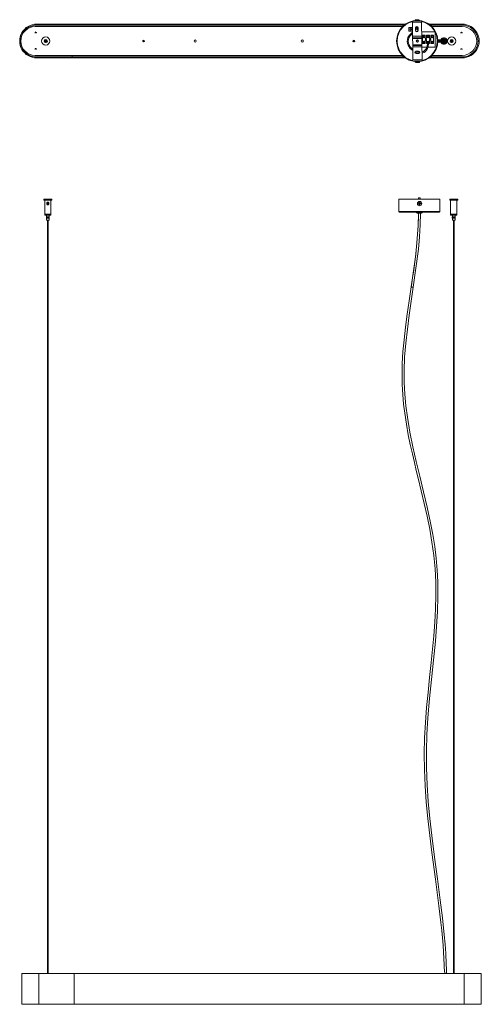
# Model space of a CAD drawing. Header units: millimetres. Extents: x -467 to 429, y -36 to 1877.
import ezdxf

# ---------------------------------------------------------------- set-up
doc = ezdxf.new("R2010")
doc.units = ezdxf.units.MM

msp = doc.modelspace()

# ---------------------------------------------------------------- linework, layer by layer
at = {"color": 7, "linetype": 'Continuous', "lineweight": 15}
for p, q in [((300.4, 1875.8), (300.4, 1875.3)), ((308.8, 1875.8), (300.4, 1875.8)), ((300.4, 1875.3), (300.6, 1875.1)), ((308.8, 1875.3), (300.4, 1875.3)), ((301.5, 1874.1), (302, 1873.7)), ((302.2, 1876.5), (302.4, 1876.5)), ((302.4, 1876.5), (303.8, 1876.7)), ((303.6, 1876.7), (304.3, 1876.7)), ((304.3, 1876.7), (304.5, 1876.5)), ((304.5, 1876.5), (305, 1876.5)), ((304.9, 1876.7), (304.7, 1876.5)), ((305.6, 1876.7), (304.9, 1876.7)), ((304.9, 1876.5), (304.9, 1876.7)), ((305, 1876.5), (305.5, 1876.5)), ((305.5, 1876.5), (305.3, 1876.7)), ((305.3, 1876.7), (305.3, 1876.5)), ((305.6, 1876.7), (307, 1876.5)), ((307.3, 1873.8), (307.6, 1874.1)), ((308.6, 1875.1), (308.8, 1875.3)), ((308.8, 1875.3), (308.8, 1875.8)), ((-437, 1863.3), (276.1, 1863.3)), ((281.7, 1868.1), (-434.3, 1868.1)), ((279.1, 1866.1), (-434.3, 1866.1)), ((295.3, 1861.7), (288.4, 1861.7)), ((288.4, 1861.7), (288.4, 1854.7)), ((295.1, 1854.7), (295.1, 1861.7)), ((295.2, 1873.1), (296, 1797.2)), ((313.2, 1871), (295.2, 1870.8)), ((297.9, 1873.7), (310.4, 1873.8)), ((301.4, 1855.9), (301.3, 1860.9)), ((306.2, 1861.7), (301.4, 1861.7)), ((301.4, 1856.3), (303.5, 1858.9)), ((301.4, 1856.2), (302.6, 1854)), ((303.5, 1858.9), (305.2, 1859.8)), ((306.3, 1859.2), (306.1, 1859)), ((306.1, 1859), (306.3, 1858.8)), ((306.3, 1857.7), (306.1, 1857.5)), ((306.1, 1857.5), (306.3, 1857.2)), ((306.3, 1860.9), (306.4, 1855.9)), ((306.3, 1857.2), (306.4, 1857.2)), ((314, 1797.4), (313.2, 1873.3)), ((392, 1868.1), (327.5, 1868.1)), ((392, 1866.1), (330.1, 1866.1)), ((333.1, 1863.3), (392, 1863.3)), ((-467.1, 1836.8), (-467.1, 1834.1)), ((-467, 1836.8), (-467, 1836.8)), ((-465, 1836.8), (-465, 1836.8)), ((-437.5, 1851.3), (-436.5, 1851.3)), ((288.4, 1854.7), (295.4, 1854.7)), ((295.5, 1844.6), (313.5, 1844.8)), ((313.5, 1841.9), (295.5, 1841.7)), ((295.5, 1840.3), (313.5, 1840.5)), ((302.4, 1853.9), (302.6, 1854)), ((302.6, 1854), (302.5, 1854)), ((306, 1854.6), (302.6, 1854)), ((304.9, 1837.3), (304.8, 1837.3)), ((339.2, 1853.3), (313.4, 1853.3)), ((315.1, 1846.5), (315.1, 1830.5)), ((320.1, 1846.5), (315.1, 1846.5)), ((320.1, 1840), (320.1, 1846.5)), ((322.9, 1840), (320.1, 1840)), ((320.1, 1836.9), (322.9, 1836.9)), ((320.1, 1830.5), (320.1, 1836.9)), ((322.9, 1846.5), (322.9, 1840)), ((328.3, 1846.5), (322.9, 1846.5)), ((322.9, 1836.9), (322.9, 1830.5)), ((328.3, 1840), (328.3, 1846.5)), ((331.1, 1840), (328.3, 1840)), ((328.3, 1836.9), (331.1, 1836.9)), ((328.3, 1830.5), (328.3, 1836.9)), ((331.1, 1846.5), (331.1, 1840)), ((336.1, 1846.5), (331.1, 1846.5)), ((331.1, 1836.9), (331.1, 1830.5)), ((336.1, 1830.5), (336.1, 1846.5)), ((339.3, 1823.6), (339.3, 1853.1)), ((357.1, 1837.3), (357, 1837.3)), ((388.5, 1851.3), (389.5, 1851.3)), ((391.5, 1851.3), (392.5, 1851.3)), ((422.8, 1836.8), (422.7, 1836.7)), ((422.8, 1836.7), (422.7, 1836.8)), ((424.5, 1836.8), (424.5, 1836.7)), ((424.9, 1836.5), (424.9, 1836.4)), ((424.9, 1836.4), (424.9, 1833.9)), ((-437.5, 1819.3), (-436.5, 1819.3)), ((295.7, 1828.1), (313.7, 1828.3)), ((295.7, 1826.7), (313.7, 1826.9)), ((313.7, 1824), (295.7, 1823.8)), ((304.8, 1833.3), (304.9, 1833.3)), ((313.7, 1823.6), (323.1, 1823.6)), ((315.1, 1830.5), (320.1, 1830.5)), ((322.9, 1830.5), (324.9, 1830.5)), ((326.3, 1829.7), (324.3, 1829.9)), ((324.9, 1830.5), (324.8, 1829.9)), ((325.2, 1823.6), (339.3, 1823.6)), ((325.8, 1829.8), (325.9, 1830.5)), ((325.9, 1830.5), (328.3, 1830.5)), ((331.1, 1830.5), (336.1, 1830.5)), ((361, 1835.3), (362.7, 1835.3)), ((388.5, 1819.3), (389.5, 1819.3)), ((391.5, 1819.3), (392.5, 1819.3)), ((422.5, 1834), (422.6, 1833.8)), ((422.7, 1833.8), (422.7, 1833.9)), ((424.7, 1834), (424.8, 1833.8)), ((424.7, 1834), (424.7, 1833.8)), ((424.7, 1833.8), (424.7, 1833.8)), ((276, 1807.3), (-437, 1807.3)), ((-434.3, 1804.6), (278.9, 1804.6)), ((-434.3, 1802.6), (281.5, 1802.6)), ((-365.5, 1802.6), (-365.5, 1807.3)), ((296, 1799.6), (314, 1799.8)), ((302.3, 1815.9), (307.3, 1815.9)), ((307.4, 1810.9), (302.4, 1810.9)), ((327.6, 1802.6), (392, 1802.6)), ((330.3, 1804.6), (392, 1804.6)), ((392, 1807.3), (333.2, 1807.3)), ((311.3, 1796.8), (298.8, 1796.7)), ((301.5, 1795.4), (300.9, 1794.7)), ((300.9, 1794.7), (309.3, 1794.8)), ((300.9, 1794.7), (300.9, 1794.2)), ((300.9, 1794.2), (309.3, 1794.3)), ((302.7, 1796.6), (302.5, 1796.3)), ((304.1, 1793.3), (302.7, 1793.5)), ((302.7, 1793.5), (302.7, 1793.5)), ((302.8, 1796.7), (302.8, 1796.6)), ((304.7, 1793.3), (304.1, 1793.3)), ((304.8, 1793.5), (304.3, 1793.5)), ((304.3, 1793.5), (304.5, 1793.3)), ((304.5, 1793.3), (304.5, 1793.5)), ((304.7, 1793.3), (304.8, 1793.6)), ((304.7, 1793.5), (304.7, 1793.3)), ((305.3, 1793.6), (304.8, 1793.5)), ((305.5, 1793.3), (305.3, 1793.6)), ((306.1, 1793.3), (305.5, 1793.3)), ((307.4, 1793.6), (306, 1793.3)), ((307.3, 1796.7), (307.2, 1796.8)), ((307.6, 1796.4), (307.3, 1796.7)), ((307.4, 1793.6), (307.4, 1793.6)), ((309.3, 1794.8), (308.6, 1795.5)), ((309.3, 1794.3), (309.3, 1794.8)), ((307.1, 1530.9), (307.1, 1528)), ((307.1, 1530.9), (310.6, 1530.9)), ((310.6, 1528), (310.6, 1530.9)), ((-420.4, 1528), (-420.4, 1526.1)), ((-420.4, 1528), (-404.5, 1528)), ((-404.5, 1526.1), (-420.4, 1526.1)), ((-418.5, 1526.1), (-418.5, 1497.1)), ((-413.1, 1520.5), (-413.1, 1517.4)), ((-413.1, 1520.5), (-411.9, 1520.5)), ((-411.9, 1517.4), (-411.9, 1520.5)), ((-406.5, 1497.1), (-406.5, 1526.1)), ((-404.5, 1526.1), (-404.5, 1528)), ((268.7, 1528), (268.7, 1504)), ((268.7, 1528), (348.7, 1528)), ((308.2, 1519.9), (306.8, 1519.7)), ((306.8, 1519.7), (306.9, 1518.7)), ((306.9, 1520), (307, 1519.8)), ((306.9, 1518.7), (308.3, 1518.9)), ((308.2, 1518.9), (306.9, 1518.7)), ((308.1, 1519.9), (308.2, 1518.9)), ((308.5, 1518.9), (308.2, 1518.9)), ((308.9, 1521.8), (308.4, 1521.7)), ((308.4, 1521.7), (308.5, 1520.3)), ((309.5, 1520.5), (308.5, 1520.4)), ((308.7, 1518.5), (309.7, 1518.6)), ((308.7, 1518.5), (308.9, 1517.1)), ((309.4, 1521.9), (308.9, 1521.8)), ((308.9, 1517.1), (309.4, 1517.1)), ((309.1, 1523.7), (309.1, 1523.7)), ((309.1, 1515.3), (309.1, 1515.3)), ((309.6, 1520.4), (309.4, 1521.9)), ((309.4, 1521.9), (309.5, 1520.5)), ((309.4, 1517.1), (309.9, 1517.2)), ((309.5, 1520.5), (309.5, 1520.2)), ((309.7, 1518.9), (309.7, 1518.6)), ((310.1, 1519.1), (309.8, 1519)), ((309.9, 1517.2), (309.8, 1518.6)), ((309.8, 1518), (309.9, 1517.2)), ((311.4, 1520.2), (310, 1520.1)), ((310.1, 1519.1), (310, 1520.1)), ((310.1, 1519.1), (311.5, 1519.2)), ((310.1, 1519.1), (310.1, 1519.1)), ((310.4, 1520.1), (310.4, 1520)), ((311.5, 1519.2), (310.6, 1519.1)), ((311.5, 1519.2), (311.4, 1520.2)), ((348.7, 1504), (348.7, 1528)), ((367.6, 1528), (367.6, 1526.1)), ((367.6, 1528), (383.5, 1528)), ((383.5, 1526.1), (367.6, 1526.1)), ((369.5, 1526.1), (369.5, 1497.1)), ((381.5, 1497.1), (381.5, 1526.1)), ((383.5, 1526.1), (383.5, 1528)), ((-418.5, 1499.1), (-406.5, 1499.1)), ((-406.5, 1497.1), (-418.5, 1497.1)), ((-414.8, 1494.1), (-415.3, 1494.1)), ((-415.3, 1494.1), (-415.3, 1491.1)), ((-415.3, 1494.1), (-415.3, 1491.1)), ((-415.3, 1494.1), (-415.3, 1491.1)), ((-415.3, 1494.1), (-415.3, 1491.1)), ((-415.2, 1497.1), (-415.2, 1494.1)), ((-415.2, 1494.1), (-415.2, 1491.1)), ((-415.2, 1494.1), (-415.2, 1491.1)), ((-415.2, 1494.1), (-415.2, 1491.1)), ((-415.2, 1494.1), (-415.2, 1491.1)), ((-415.2, 1494.1), (-415.2, 1491.1)), ((-415.1, 1494.1), (-415.1, 1491.1)), ((-415.1, 1494.1), (-415.1, 1491.1)), ((-415, 1494.1), (-415, 1491.1)), ((-415, 1494.1), (-415, 1491.1)), ((-415, 1494.1), (-415, 1491.1)), ((-414.9, 1494.1), (-414.9, 1491.1)), ((-414.9, 1494.1), (-414.9, 1491.1)), ((-414.8, 1494.1), (-414.8, 1491.1)), ((-414.8, 1491.1), (-414.8, 1494.1)), ((-414.8, 1491.1), (-414.8, 1494.1)), ((-414.8, 1494.1), (-414.8, 1491.1)), ((-414.7, 1494.1), (-414.8, 1494.1)), ((-414.8, 1494.1), (-414.8, 1491.1)), ((-414.8, 1494.1), (-414.8, 1494.1)), ((-414.7, 1491.1), (-414.7, 1494.1)), ((-414.7, 1494.1), (-414.7, 1491.1)), ((-414.7, 1494.1), (-414.7, 1491.1)), ((-414.6, 1494.1), (-414.7, 1494.1)), ((-414.6, 1494.1), (-414.6, 1491.1)), ((-414.6, 1491.1), (-414.6, 1494.1)), ((-414.6, 1491.1), (-414.6, 1494.1)), ((-414.6, 1494.1), (-414.6, 1491.1)), ((-414.6, 1494.1), (-414.6, 1491.1)), ((-414.5, 1494.1), (-414.6, 1494.1)), ((-414.6, 1494.1), (-414.6, 1491.1)), ((-414.6, 1494.1), (-414.6, 1494.1)), ((-414.5, 1494.1), (-414.5, 1491.1)), ((-414.5, 1491.1), (-414.5, 1494.1)), ((-414.4, 1494.1), (-414.5, 1494.1)), ((-414.5, 1494.1), (-414.5, 1491.1)), ((-414.4, 1494.1), (-414.4, 1491.1)), ((-414.4, 1491.1), (-414.4, 1494.1)), ((-414.4, 1494.1), (-414.4, 1491.1)), ((-414.4, 1491.1), (-414.4, 1494.1)), ((-414.4, 1494.1), (-414.4, 1491.1)), ((-414.3, 1494.1), (-414.4, 1494.1)), ((-414.4, 1494.1), (-414.4, 1491.1)), ((-414.4, 1494.1), (-414.4, 1494.1)), ((-414.3, 1491.1), (-414.3, 1494.1)), ((-414.3, 1494.1), (-414.3, 1491.1)), ((-414.3, 1494.1), (-414.3, 1491.1)), ((-414.2, 1494.1), (-414.3, 1494.1)), ((-414.2, 1494.1), (-414.2, 1491.1)), ((-414.2, 1491.1), (-414.2, 1494.1)), ((-414.2, 1491.1), (-414.2, 1494.1)), ((-414.2, 1494.1), (-414.2, 1494.1)), ((-414.2, 1494.1), (-414.2, 1491.1)), ((-414.1, 1494.1), (-414.1, 1491.1)), ((-414.1, 1494.1), (-414.1, 1491.1)), ((-414.1, 1491.1), (-414.1, 1494.1)), ((-414, 1494.1), (-414.1, 1494.1)), ((-414.1, 1494.1), (-414.1, 1491.1)), ((-414.1, 1494.1), (-414.1, 1494.1)), ((-414, 1491.1), (-414, 1494.1)), ((-414, 1494.1), (-414, 1491.1)), ((-414, 1494.1), (-414, 1491.1)), ((-413.9, 1494.1), (-414, 1494.1)), ((-414, 1494.1), (-414, 1491.1)), ((-413.9, 1494.1), (-413.9, 1491.1)), ((-413.9, 1491.1), (-413.9, 1494.1)), ((-413.9, 1494.1), (-413.9, 1491.1)), ((-413.8, 1494.1), (-413.9, 1494.1)), ((-413.8, 1491.1), (-413.8, 1494.1)), ((-413.8, 1494.1), (-413.8, 1491.1)), ((-413.7, 1494.1), (-413.8, 1494.1)), ((-413.8, 1494.1), (-413.8, 1491.1)), ((-413.7, 1494.1), (-413.7, 1491.1)), ((-413.7, 1491.1), (-413.7, 1494.1)), ((-413.7, 1494.1), (-413.7, 1491.1)), ((-413.6, 1494.1), (-413.7, 1494.1)), ((-413.6, 1491.1), (-413.6, 1494.1)), ((-413.6, 1494.1), (-413.6, 1491.1)), ((-413.6, 1491.1), (-413.6, 1494.1)), ((-413.6, 1494.1), (-413.6, 1494.1)), ((-413.6, 1494.1), (-413.6, 1491.1)), ((-413.5, 1494.1), (-413.5, 1491.1)), ((-413.5, 1491.1), (-413.5, 1494.1)), ((-413.5, 1494.1), (-413.5, 1491.1)), ((-413.4, 1494.1), (-413.5, 1494.1)), ((-413.5, 1494.1), (-413.5, 1491.1)), ((-413.5, 1494.1), (-413.5, 1494.1)), ((-413.4, 1494.1), (-413.4, 1491.1)), ((-413.4, 1491.1), (-413.4, 1494.1)), ((-413.3, 1494.1), (-413.4, 1494.1)), ((-413.4, 1494.1), (-413.4, 1491.1)), ((-413.3, 1491.1), (-413.3, 1494.1)), ((-413.3, 1494.1), (-413.3, 1491.1)), ((-413.2, 1494.1), (-413.3, 1494.1)), ((-413.3, 1494.1), (-413.3, 1491.1)), ((-413.2, 1494.1), (-413.2, 1491.1)), ((-413.2, 1491.1), (-413.2, 1494.1)), ((-413.2, 1494.1), (-413.1, 1494.1)), ((-413.2, 1494.1), (-413.2, 1491.1)), ((-413.1, 1491.1), (-413.1, 1494.1)), ((-413.1, 1494.1), (-413.1, 1491.1)), ((-413.1, 1494.1), (-413, 1494.1)), ((-413.1, 1494.1), (-413.1, 1491.1)), ((-413, 1494.1), (-412.9, 1494.1)), ((-413, 1494.1), (-413, 1491.1)), ((-413, 1491.1), (-413, 1494.1)), ((-413, 1494.1), (-413, 1491.1)), ((-412.9, 1494.1), (-412.8, 1494.1)), ((-412.9, 1494.1), (-412.9, 1491.1)), ((-412.9, 1494.1), (-412.9, 1491.1)), ((-412.9, 1491.1), (-412.9, 1494.1)), ((-412.8, 1494.1), (-412.7, 1494.1)), ((-412.8, 1494.1), (-412.8, 1491.1)), ((-412.8, 1494.1), (-412.8, 1491.1)), ((-412.8, 1491.1), (-412.8, 1494.1)), ((-412.7, 1494.1), (-412.6, 1494.1)), ((-412.7, 1494.1), (-412.7, 1491.1)), ((-412.7, 1494.1), (-412.7, 1491.1)), ((-412.7, 1491.1), (-412.7, 1494.1)), ((-412.6, 1494.1), (-412.5, 1494.1)), ((-412.6, 1494.1), (-412.6, 1491.1)), ((-412.6, 1494.1), (-412.6, 1491.1)), ((-412.6, 1491.1), (-412.6, 1494.1)), ((-412.5, 1494.1), (-412.5, 1491.1)), ((-412.5, 1491.1), (-412.5, 1494.1)), ((-412.5, 1494.1), (-412.4, 1494.1)), ((-412.5, 1494.1), (-412.5, 1491.1)), ((-412.4, 1494.1), (-412.4, 1491.1)), ((-412.4, 1491.1), (-412.4, 1494.1)), ((-412.4, 1494.1), (-412.3, 1494.1)), ((-412.4, 1494.1), (-412.4, 1491.1)), ((-412.3, 1494.1), (-412.3, 1491.1)), ((-412.3, 1491.1), (-412.3, 1494.1)), ((-412.3, 1494.1), (-412.2, 1494.1)), ((-412.3, 1494.1), (-412.3, 1491.1)), ((-412.2, 1494.1), (-412.2, 1491.1)), ((-412.2, 1491.1), (-412.2, 1494.1)), ((-412.2, 1494.1), (-412.1, 1494.1)), ((-412.2, 1494.1), (-412.2, 1491.1)), ((-412.1, 1494.1), (-412.1, 1491.1)), ((-412.1, 1491.1), (-412.1, 1494.1)), ((-412.1, 1494.1), (-412, 1494.1)), ((-412.1, 1494.1), (-412.1, 1491.1)), ((-412, 1494.1), (-412, 1491.1)), ((-412, 1491.1), (-412, 1494.1)), ((-412, 1494.1), (-412, 1491.1)), ((-412, 1494.1), (-411.9, 1494.1)), ((-411.9, 1491.1), (-411.9, 1494.1)), ((-411.9, 1494.1), (-411.9, 1491.1)), ((-411.9, 1494.1), (-411.9, 1491.1)), ((-411.9, 1494.1), (-411.8, 1494.1)), ((-411.8, 1494.1), (-411.8, 1491.1)), ((-411.8, 1491.1), (-411.8, 1494.1)), ((-411.8, 1494.1), (-411.8, 1491.1)), ((-411.8, 1494.1), (-411.7, 1494.1)), ((-411.7, 1491.1), (-411.7, 1494.1)), ((-411.7, 1494.1), (-411.7, 1491.1)), ((-411.7, 1494.1), (-411.7, 1491.1)), ((-411.7, 1494.1), (-411.6, 1494.1)), ((-411.6, 1494.1), (-411.6, 1491.1)), ((-411.6, 1491.1), (-411.6, 1494.1)), ((-411.6, 1494.1), (-411.6, 1491.1)), ((-411.6, 1494.1), (-411.5, 1494.1)), ((-411.5, 1491.1), (-411.5, 1494.1)), ((-411.5, 1494.1), (-411.5, 1491.1)), ((-411.5, 1494.1), (-411.5, 1491.1)), ((-411.5, 1494.1), (-411.4, 1494.1)), ((-411.4, 1494.1), (-411.4, 1491.1)), ((-411.4, 1491.1), (-411.4, 1494.1)), ((-411.4, 1494.1), (-411.4, 1491.1)), ((-411.4, 1494.1), (-411.4, 1491.1)), ((-411.4, 1494.1), (-411.3, 1494.1)), ((-411.3, 1491.1), (-411.3, 1494.1)), ((-411.3, 1494.1), (-411.3, 1491.1)), ((-411.3, 1494.1), (-411.2, 1494.1)), ((-411.3, 1494.1), (-411.3, 1491.1)), ((-411.2, 1494.1), (-411.2, 1491.1)), ((-411.2, 1491.1), (-411.2, 1494.1)), ((-411.2, 1491.1), (-411.2, 1494.1)), ((-411.2, 1494.1), (-411.2, 1491.1)), ((-411.2, 1494.1), (-411.2, 1494.1)), ((-411.2, 1494.1), (-411.2, 1491.1)), ((-411.2, 1494.1), (-411.1, 1494.1)), ((-411.1, 1494.1), (-411.1, 1491.1)), ((-411.1, 1491.1), (-411.1, 1494.1)), ((-411.1, 1494.1), (-411.1, 1491.1)), ((-411.1, 1494.1), (-411, 1494.1)), ((-411, 1491.1), (-411, 1494.1)), ((-411, 1494.1), (-411, 1491.1)), ((-411, 1494.1), (-411, 1491.1)), ((-411, 1494.1), (-410.9, 1494.1)), ((-410.9, 1494.1), (-410.9, 1491.1)), ((-410.9, 1491.1), (-410.9, 1494.1)), ((-410.9, 1494.1), (-410.9, 1491.1)), ((-410.9, 1494.1), (-410.8, 1494.1)), ((-410.8, 1491.1), (-410.8, 1494.1)), ((-410.8, 1494.1), (-410.8, 1491.1)), ((-410.8, 1494.1), (-410.8, 1491.1)), ((-410.8, 1494.1), (-410.7, 1494.1)), ((-410.7, 1494.1), (-410.7, 1491.1)), ((-410.7, 1491.1), (-410.7, 1494.1)), ((-410.7, 1491.1), (-410.7, 1494.1)), ((-410.7, 1494.1), (-410.7, 1491.1)), ((-410.7, 1494.1), (-410.7, 1491.1)), ((-410.7, 1494.1), (-410.7, 1494.1)), ((-410.7, 1494.1), (-410.7, 1491.1)), ((-410.7, 1494.1), (-410.6, 1494.1)), ((-410.6, 1494.1), (-410.6, 1491.1)), ((-410.6, 1491.1), (-410.6, 1494.1)), ((-410.6, 1494.1), (-410.6, 1491.1)), ((-410.6, 1494.1), (-410.5, 1494.1)), ((-410.5, 1494.1), (-410.5, 1491.1)), ((-410.5, 1494.1), (-410.5, 1491.1)), ((-410.5, 1494.1), (-410.5, 1491.1)), ((-410.5, 1494.1), (-410.5, 1494.1)), ((-410.5, 1494.1), (-410.5, 1491.1)), ((-410.5, 1494.1), (-409.7, 1494.1)), ((-410.4, 1494.1), (-410.4, 1491.1)), ((-410.3, 1494.1), (-410.3, 1491.1)), ((-410.3, 1494.1), (-410.3, 1491.1)), ((-410.2, 1494.1), (-410.2, 1491.1)), ((-410.1, 1494.1), (-410.1, 1491.1)), ((-410.1, 1494.1), (-410.1, 1491.1)), ((-410, 1494.1), (-410, 1491.1)), ((-410, 1494.1), (-410, 1491.1)), ((-409.9, 1494.1), (-409.9, 1491.1)), ((-409.9, 1494.1), (-409.9, 1491.1)), ((-409.9, 1494.1), (-409.9, 1491.1)), ((-409.8, 1494.1), (-409.8, 1491.1)), ((-409.8, 1491.1), (-409.8, 1494.1)), ((-409.8, 1494.1), (-409.8, 1491.1)), ((-409.8, 1494.1), (-409.8, 1491.1)), ((-409.7, 1494.1), (-409.7, 1497.1)), ((-409.7, 1494.1), (-409.7, 1491.1)), ((-409.7, 1494.1), (-409.7, 1491.1)), ((-409.7, 1494.1), (-409.7, 1491.1)), ((-409.7, 1494.1), (-409.7, 1491.1)), ((-409.7, 1494.1), (-409.7, 1491.1)), ((-409.7, 1494.1), (-409.7, 1491.1)), ((268.7, 1504), (269, 1503.8)), ((347.7, 1503), (269.7, 1503)), ((302.4, 1503), (302.4, 1502.7)), ((304.2, 1501), (313.2, 1501)), ((308.7, 1503), (308.7, 1504)), ((314.9, 1502.7), (314.9, 1503)), ((348.4, 1503.8), (348.7, 1504)), ((369.5, 1499.1), (381.5, 1499.1)), ((381.5, 1497.1), (369.5, 1497.1)), ((373.2, 1494.1), (372.7, 1494.1)), ((372.7, 1494.1), (372.7, 1491.1)), ((372.7, 1494.1), (372.7, 1491.1)), ((372.7, 1494.1), (372.7, 1491.1)), ((372.7, 1494.1), (372.7, 1491.1)), ((372.8, 1497.1), (372.8, 1494.1)), ((372.8, 1494.1), (372.8, 1491.1)), ((372.8, 1494.1), (372.8, 1491.1)), ((372.8, 1494.1), (372.8, 1491.1)), ((372.8, 1494.1), (372.8, 1491.1)), ((372.8, 1494.1), (372.8, 1491.1)), ((372.9, 1494.1), (372.9, 1491.1)), ((372.9, 1494.1), (372.9, 1491.1)), ((372.9, 1494.1), (372.9, 1491.1)), ((373, 1494.1), (373, 1491.1)), ((373, 1494.1), (373, 1491.1)), ((373.1, 1494.1), (373.1, 1491.1)), ((373.1, 1494.1), (373.1, 1491.1)), ((373.2, 1494.1), (373.2, 1491.1)), ((373.2, 1491.1), (373.2, 1494.1)), ((373.2, 1491.1), (373.2, 1494.1)), ((373.2, 1494.1), (373.2, 1491.1)), ((373.3, 1494.1), (373.2, 1494.1)), ((373.2, 1494.1), (373.2, 1491.1)), ((373.2, 1494.1), (373.2, 1494.1)), ((373.3, 1491.1), (373.3, 1494.1)), ((373.3, 1494.1), (373.3, 1491.1)), ((373.3, 1491.1), (373.3, 1494.1)), ((373.3, 1494.1), (373.3, 1491.1)), ((373.3, 1494.1), (373.3, 1494.1)), ((373.4, 1494.1), (373.4, 1491.1)), ((373.4, 1491.1), (373.4, 1494.1)), ((373.4, 1494.1), (373.4, 1491.1)), ((373.4, 1494.1), (373.4, 1491.1)), ((373.5, 1494.1), (373.4, 1494.1)), ((373.4, 1494.1), (373.4, 1491.1)), ((373.4, 1494.1), (373.4, 1494.1)), ((373.5, 1494.1), (373.5, 1491.1)), ((373.5, 1491.1), (373.5, 1494.1)), ((373.5, 1491.1), (373.5, 1494.1)), ((373.5, 1494.1), (373.5, 1491.1)), ((373.6, 1494.1), (373.5, 1494.1)), ((373.5, 1494.1), (373.5, 1494.1)), ((373.5, 1494.1), (373.5, 1491.1)), ((373.6, 1494.1), (373.6, 1491.1)), ((373.6, 1491.1), (373.6, 1494.1)), ((373.6, 1494.1), (373.6, 1491.1)), ((373.7, 1494.1), (373.6, 1494.1)), ((373.6, 1494.1), (373.6, 1491.1)), ((373.7, 1491.1), (373.7, 1494.1)), ((373.7, 1494.1), (373.7, 1491.1)), ((373.7, 1494.1), (373.7, 1491.1)), ((373.8, 1494.1), (373.7, 1494.1)), ((373.8, 1494.1), (373.8, 1491.1)), ((373.8, 1491.1), (373.8, 1494.1)), ((373.8, 1491.1), (373.8, 1494.1)), ((373.8, 1494.1), (373.8, 1491.1)), ((373.9, 1494.1), (373.8, 1494.1)), ((373.8, 1494.1), (373.8, 1494.1)), ((373.8, 1494.1), (373.8, 1491.1)), ((373.9, 1494.1), (373.9, 1491.1)), ((373.9, 1491.1), (373.9, 1494.1)), ((373.9, 1494.1), (373.9, 1491.1)), ((374, 1494.1), (373.9, 1494.1)), ((373.9, 1494.1), (373.9, 1491.1)), ((374, 1491.1), (374, 1494.1)), ((374, 1494.1), (374, 1491.1)), ((374, 1494.1), (374, 1491.1)), ((374.1, 1494.1), (374, 1494.1)), ((374.1, 1494.1), (374.1, 1491.1)), ((374.1, 1491.1), (374.1, 1494.1)), ((374.2, 1494.1), (374.1, 1494.1)), ((374.1, 1494.1), (374.1, 1491.1)), ((374.2, 1491.1), (374.2, 1494.1)), ((374.2, 1494.1), (374.2, 1491.1)), ((374.3, 1494.1), (374.2, 1494.1)), ((374.2, 1494.1), (374.2, 1491.1)), ((374.3, 1494.1), (374.3, 1491.1)), ((374.3, 1491.1), (374.3, 1494.1)), ((374.3, 1491.1), (374.3, 1494.1)), ((374.3, 1494.1), (374.3, 1494.1)), ((374.3, 1494.1), (374.3, 1491.1)), ((374.4, 1494.1), (374.4, 1491.1)), ((374.4, 1494.1), (374.4, 1491.1)), ((374.4, 1491.1), (374.4, 1494.1)), ((374.5, 1494.1), (374.4, 1494.1)), ((374.4, 1494.1), (374.4, 1494.1)), ((374.4, 1494.1), (374.4, 1491.1)), ((374.5, 1491.1), (374.5, 1494.1)), ((374.5, 1494.1), (374.5, 1491.1)), ((374.6, 1494.1), (374.5, 1494.1)), ((374.5, 1494.1), (374.5, 1491.1)), ((374.6, 1494.1), (374.6, 1491.1)), ((374.6, 1491.1), (374.6, 1494.1)), ((374.7, 1494.1), (374.6, 1494.1)), ((374.6, 1494.1), (374.6, 1491.1)), ((374.7, 1491.1), (374.7, 1494.1)), ((374.7, 1494.1), (374.7, 1491.1)), ((374.8, 1494.1), (374.7, 1494.1)), ((374.7, 1494.1), (374.7, 1491.1)), ((374.8, 1494.1), (374.8, 1491.1)), ((374.8, 1491.1), (374.8, 1494.1)), ((374.8, 1494.1), (374.9, 1494.1)), ((374.8, 1494.1), (374.8, 1491.1)), ((374.9, 1491.1), (374.9, 1494.1)), ((374.9, 1494.1), (374.9, 1491.1)), ((374.9, 1494.1), (375, 1494.1)), ((374.9, 1494.1), (374.9, 1491.1)), ((375, 1494.1), (375.1, 1494.1)), ((375, 1494.1), (375, 1491.1)), ((375, 1491.1), (375, 1494.1)), ((375, 1494.1), (375, 1491.1)), ((375.1, 1494.1), (375.2, 1494.1)), ((375.1, 1494.1), (375.1, 1491.1)), ((375.1, 1494.1), (375.1, 1491.1)), ((375.1, 1491.1), (375.1, 1494.1)), ((375.2, 1494.1), (375.3, 1494.1)), ((375.2, 1494.1), (375.2, 1491.1)), ((375.2, 1494.1), (375.2, 1491.1)), ((375.2, 1491.1), (375.2, 1494.1)), ((375.3, 1494.1), (375.4, 1494.1)), ((375.3, 1494.1), (375.3, 1491.1)), ((375.3, 1494.1), (375.3, 1491.1)), ((375.3, 1491.1), (375.3, 1494.1)), ((375.4, 1494.1), (375.5, 1494.1)), ((375.4, 1494.1), (375.4, 1491.1)), ((375.4, 1494.1), (375.4, 1491.1)), ((375.4, 1491.1), (375.4, 1494.1)), ((375.5, 1494.1), (375.6, 1494.1)), ((375.5, 1494.1), (375.5, 1491.1)), ((375.5, 1494.1), (375.5, 1491.1)), ((375.5, 1491.1), (375.5, 1494.1)), ((375.6, 1494.1), (375.6, 1491.1)), ((375.6, 1491.1), (375.6, 1494.1)), ((375.6, 1494.1), (375.7, 1494.1)), ((375.6, 1494.1), (375.6, 1491.1)), ((375.7, 1494.1), (375.7, 1491.1)), ((375.7, 1491.1), (375.7, 1494.1)), ((375.7, 1494.1), (375.8, 1494.1)), ((375.7, 1494.1), (375.7, 1491.1)), ((375.8, 1494.1), (375.8, 1491.1)), ((375.8, 1491.1), (375.8, 1494.1)), ((375.8, 1494.1), (375.9, 1494.1)), ((375.8, 1494.1), (375.8, 1491.1)), ((375.9, 1494.1), (375.9, 1491.1)), ((375.9, 1491.1), (375.9, 1494.1)), ((375.9, 1494.1), (376, 1494.1)), ((375.9, 1494.1), (375.9, 1491.1)), ((376, 1494.1), (376, 1491.1)), ((376, 1491.1), (376, 1494.1)), ((376, 1494.1), (376, 1491.1)), ((376, 1494.1), (376.1, 1494.1)), ((376.1, 1491.1), (376.1, 1494.1)), ((376.1, 1494.1), (376.1, 1491.1)), ((376.1, 1494.1), (376.1, 1491.1)), ((376.1, 1494.1), (376.2, 1494.1)), ((376.2, 1494.1), (376.2, 1491.1)), ((376.2, 1491.1), (376.2, 1494.1)), ((376.2, 1494.1), (376.2, 1491.1)), ((376.2, 1494.1), (376.3, 1494.1)), ((376.3, 1491.1), (376.3, 1494.1)), ((376.3, 1494.1), (376.3, 1491.1)), ((376.3, 1494.1), (376.3, 1491.1)), ((376.3, 1494.1), (376.4, 1494.1)), ((376.4, 1494.1), (376.4, 1491.1)), ((376.4, 1491.1), (376.4, 1494.1)), ((376.4, 1494.1), (376.4, 1491.1)), ((376.4, 1494.1), (376.4, 1491.1)), ((376.4, 1494.1), (376.5, 1494.1)), ((376.5, 1491.1), (376.5, 1494.1)), ((376.5, 1494.1), (376.5, 1491.1)), ((376.5, 1494.1), (376.5, 1491.1)), ((376.5, 1494.1), (376.6, 1494.1)), ((376.6, 1494.1), (376.6, 1491.1)), ((376.6, 1491.1), (376.6, 1494.1)), ((376.6, 1494.1), (376.6, 1491.1)), ((376.6, 1494.1), (376.7, 1494.1)), ((376.7, 1491.1), (376.7, 1494.1)), ((376.7, 1494.1), (376.7, 1491.1)), ((376.7, 1491.1), (376.7, 1494.1)), ((376.7, 1494.1), (376.7, 1491.1)), ((376.7, 1494.1), (376.7, 1494.1)), ((376.8, 1494.1), (376.8, 1491.1)), ((376.8, 1491.1), (376.8, 1494.1)), ((376.8, 1494.1), (376.8, 1491.1)), ((376.8, 1494.1), (376.8, 1494.1)), ((376.8, 1494.1), (376.8, 1491.1)), ((376.8, 1494.1), (376.9, 1494.1)), ((376.9, 1494.1), (376.9, 1491.1)), ((376.9, 1491.1), (376.9, 1494.1)), ((376.9, 1494.1), (376.9, 1491.1)), ((376.9, 1494.1), (377, 1494.1)), ((377, 1491.1), (377, 1494.1)), ((377, 1494.1), (377, 1491.1)), ((377, 1494.1), (377, 1491.1)), ((377, 1494.1), (377.1, 1494.1)), ((377.1, 1494.1), (377.1, 1491.1)), ((377.1, 1491.1), (377.1, 1494.1)), ((377.1, 1494.1), (377.1, 1491.1)), ((377.1, 1494.1), (377.2, 1494.1)), ((377.2, 1491.1), (377.2, 1494.1)), ((377.2, 1494.1), (377.2, 1491.1)), ((377.2, 1491.1), (377.2, 1494.1)), ((377.2, 1494.1), (377.2, 1491.1)), ((377.2, 1494.1), (377.2, 1494.1)), ((377.2, 1494.1), (377.2, 1491.1)), ((377.3, 1494.1), (377.3, 1491.1)), ((377.3, 1491.1), (377.3, 1494.1)), ((377.3, 1494.1), (377.3, 1491.1)), ((377.3, 1494.1), (377.3, 1494.1)), ((377.3, 1494.1), (377.3, 1491.1)), ((377.3, 1494.1), (377.4, 1494.1)), ((377.4, 1494.1), (377.4, 1491.1)), ((377.4, 1491.1), (377.4, 1494.1)), ((377.4, 1494.1), (377.4, 1491.1)), ((377.4, 1494.1), (377.5, 1494.1)), ((377.5, 1494.1), (377.5, 1491.1)), ((377.5, 1494.1), (377.5, 1491.1)), ((377.5, 1494.1), (377.5, 1491.1)), ((377.5, 1494.1), (377.5, 1494.1)), ((377.5, 1494.1), (377.5, 1491.1)), ((377.5, 1494.1), (378.3, 1494.1)), ((377.6, 1494.1), (377.6, 1491.1)), ((377.7, 1494.1), (377.7, 1491.1)), ((377.7, 1494.1), (377.7, 1491.1)), ((377.8, 1494.1), (377.8, 1491.1)), ((377.9, 1494.1), (377.9, 1491.1)), ((377.9, 1494.1), (377.9, 1491.1)), ((378, 1494.1), (378, 1491.1)), ((378, 1494.1), (378, 1491.1)), ((378, 1494.1), (378, 1491.1)), ((378.1, 1491.1), (378.1, 1494.1)), ((378.1, 1494.1), (378.1, 1491.1)), ((378.2, 1491.1), (378.2, 1494.1)), ((378.2, 1494.1), (378.2, 1491.1)), ((378.2, 1494.1), (378.2, 1491.1)), ((378.2, 1494.1), (378.2, 1491.1)), ((378.3, 1494.1), (378.3, 1497.1)), ((378.3, 1494.1), (378.3, 1491.1)), ((378.3, 1494.1), (378.3, 1491.1)), ((378.3, 1494.1), (378.3, 1491.1)), ((378.3, 1494.1), (378.3, 1491.1)), ((378.3, 1494.1), (378.3, 1491.1)), ((378.3, 1494.1), (378.3, 1491.1)), ((-414.8, 1491.1), (-415.3, 1491.1)), ((-415.2, 1491.1), (-415.2, 1487.1)), ((-409.7, 1487.1), (-415.2, 1487.1)), ((-414.7, 1491.1), (-414.8, 1491.1)), ((-414.8, 1491.1), (-414.8, 1491.1)), ((-414.6, 1491.1), (-414.7, 1491.1)), ((-414.5, 1491.1), (-414.6, 1491.1)), ((-414.6, 1491.1), (-414.6, 1491.1)), ((-414.4, 1491.1), (-414.5, 1491.1)), ((-414.3, 1491.1), (-414.4, 1491.1)), ((-414.4, 1491.1), (-414.4, 1491.1)), ((-414.2, 1491.1), (-414.3, 1491.1)), ((-414.2, 1491.1), (-414.2, 1491.1)), ((-414, 1491.1), (-414.1, 1491.1)), ((-414.1, 1491.1), (-414.1, 1491.1)), ((-413.9, 1491.1), (-414, 1491.1)), ((-413.8, 1491.1), (-413.9, 1491.1)), ((-413.7, 1491.1), (-413.8, 1491.1)), ((-413.6, 1491.1), (-413.7, 1491.1)), ((-413.6, 1491.1), (-413.6, 1491.1)), ((-413.4, 1491.1), (-413.5, 1491.1)), ((-413.5, 1491.1), (-413.5, 1491.1)), ((-413.3, 1491.1), (-413.4, 1491.1)), ((-413.2, 1491.1), (-413.3, 1491.1)), ((-413.1, 1491.1), (-413.2, 1491.1)), ((-413, 1491.1), (-413.1, 1491.1)), ((-413.1, 1487.1), (-413.1, 24.4)), ((-412.9, 1491.1), (-413, 1491.1)), ((-412.8, 1491.1), (-412.9, 1491.1)), ((-412.7, 1491.1), (-412.8, 1491.1)), ((-412.6, 1491.1), (-412.7, 1491.1)), ((-412.5, 1491.1), (-412.6, 1491.1)), ((-412.4, 1491.1), (-412.5, 1491.1)), ((-412.3, 1491.1), (-412.4, 1491.1)), ((-412.2, 1491.1), (-412.3, 1491.1)), ((-412.1, 1491.1), (-412.2, 1491.1)), ((-412, 1491.1), (-412.1, 1491.1)), ((-411.9, 1491.1), (-412, 1491.1)), ((-411.8, 1491.1), (-411.9, 1491.1)), ((-411.9, 24.4), (-411.9, 1487.1)), ((-411.7, 1491.1), (-411.8, 1491.1)), ((-411.6, 1491.1), (-411.7, 1491.1)), ((-411.5, 1491.1), (-411.6, 1491.1)), ((-411.4, 1491.1), (-411.5, 1491.1)), ((-411.3, 1491.1), (-411.4, 1491.1)), ((-411.2, 1491.1), (-411.3, 1491.1)), ((-411.2, 1491.1), (-411.2, 1491.1)), ((-411.1, 1491.1), (-411.2, 1491.1)), ((-411, 1491.1), (-411.1, 1491.1)), ((-410.9, 1491.1), (-411, 1491.1)), ((-410.8, 1491.1), (-410.9, 1491.1)), ((-410.7, 1491.1), (-410.8, 1491.1)), ((-410.7, 1491.1), (-410.7, 1491.1)), ((-410.6, 1491.1), (-410.7, 1491.1)), ((-410.5, 1491.1), (-410.6, 1491.1)), ((-410.5, 1491.1), (-410.5, 1491.1)), ((-409.7, 1491.1), (-410.5, 1491.1)), ((-409.7, 1487.1), (-409.7, 1491.1)), ((373.2, 1491.1), (372.7, 1491.1)), ((372.8, 1491.1), (372.8, 1487.1)), ((378.3, 1487.1), (372.8, 1487.1)), ((373.3, 1491.1), (373.2, 1491.1)), ((373.2, 1491.1), (373.2, 1491.1)), ((373.3, 1491.1), (373.3, 1491.1)), ((373.5, 1491.1), (373.4, 1491.1)), ((373.4, 1491.1), (373.4, 1491.1)), ((373.6, 1491.1), (373.5, 1491.1)), ((373.5, 1491.1), (373.5, 1491.1)), ((373.7, 1491.1), (373.6, 1491.1)), ((373.8, 1491.1), (373.7, 1491.1)), ((373.9, 1491.1), (373.8, 1491.1)), ((373.8, 1491.1), (373.8, 1491.1)), ((374, 1491.1), (373.9, 1491.1)), ((374.1, 1491.1), (374, 1491.1)), ((374.2, 1491.1), (374.1, 1491.1)), ((374.3, 1491.1), (374.2, 1491.1)), ((374.3, 1491.1), (374.3, 1491.1)), ((374.5, 1491.1), (374.4, 1491.1)), ((374.4, 1491.1), (374.4, 1491.1)), ((374.6, 1491.1), (374.5, 1491.1)), ((374.7, 1491.1), (374.6, 1491.1)), ((374.8, 1491.1), (374.7, 1491.1)), ((374.9, 1491.1), (374.8, 1491.1)), ((375, 1491.1), (374.9, 1491.1)), ((374.9, 1487.1), (374.9, 24.4)), ((375.1, 1491.1), (375, 1491.1)), ((375.2, 1491.1), (375.1, 1491.1)), ((375.3, 1491.1), (375.2, 1491.1)), ((375.4, 1491.1), (375.3, 1491.1)), ((375.5, 1491.1), (375.4, 1491.1)), ((375.6, 1491.1), (375.5, 1491.1)), ((375.7, 1491.1), (375.6, 1491.1)), ((375.8, 1491.1), (375.7, 1491.1)), ((375.9, 1491.1), (375.8, 1491.1)), ((376, 1491.1), (375.9, 1491.1)), ((376.1, 1491.1), (376, 1491.1)), ((376.2, 1491.1), (376.1, 1491.1)), ((376.1, 24.4), (376.1, 1487.1)), ((376.3, 1491.1), (376.2, 1491.1)), ((376.4, 1491.1), (376.3, 1491.1)), ((376.5, 1491.1), (376.4, 1491.1)), ((376.6, 1491.1), (376.5, 1491.1)), ((376.7, 1491.1), (376.6, 1491.1)), ((376.7, 1491.1), (376.7, 1491.1)), ((376.8, 1491.1), (376.8, 1491.1)), ((376.9, 1491.1), (376.8, 1491.1)), ((377, 1491.1), (376.9, 1491.1)), ((377.1, 1491.1), (377, 1491.1)), ((377.2, 1491.1), (377.1, 1491.1)), ((377.2, 1491.1), (377.2, 1491.1)), ((377.3, 1491.1), (377.3, 1491.1)), ((377.4, 1491.1), (377.3, 1491.1)), ((377.5, 1491.1), (377.4, 1491.1)), ((377.5, 1491.1), (377.5, 1491.1)), ((378.3, 1491.1), (377.5, 1491.1)), ((378.3, 1487.1), (378.3, 1491.1)), ((-463, 24.4), (-463, 18.3)), ((-463, 24.4), (428.8, 24.4)), ((-430.2, 24.4), (-430.2, -35.6)), ((-361.5, -35.6), (-361.5, 24.4)), ((396, -35.6), (396, 24.4)), ((428.8, 18.3), (428.8, 24.4)), ((-463, 15.1), (-463, 17.8)), ((-463, 16.4), (-463, 16.8)), ((-463, 16.1), (-463, 16.2)), ((-463, 14.9), (-463, 16)), ((-463, 14.9), (-463, 15)), ((-463, 14.5), (-463, -35.6)), ((-462.9, 16.4), (-462.9, 16.4)), ((-462.9, 16.4), (-462.9, 16.4)), ((429, 17.9), (428.7, 17.9)), ((428.7, 15.4), (428.7, 15.1)), ((428.7, 15), (428.8, 14.9)), ((428.8, 14.9), (428.8, 17)), ((428.8, 15.3), (428.8, 15.3)), ((428.8, 15.3), (428.8, 15.3)), ((428.8, -35.6), (428.8, 14.5)), ((429, 17.8), (428.9, 17.9)), ((428.9, 15.1), (429, 15.1)), ((429, 15), (429, 17.8)), ((428.8, -35.6), (-463, -35.6))]:
    msp.add_line(p, q, dxfattribs=at)
at = {"color": 8, "linetype": 'Continuous', "lineweight": 15}
for p, q in [((303.8, 1859.1), (303.8, 1861.7)), ((304.7, 1861.7), (304.7, 1859.6)), ((-434.5, 1851.3), (-433.7, 1851.3)), ((344.4, 1836.9), (358.8, 1836.9)), ((-434.5, 1819.3), (-433.7, 1819.3)), ((306.8, 1835.3), (306.9, 1835.3)), ((344.5, 1835.3), (359.5, 1835.3)), ((302.7, 1796.6), (307.3, 1796.7)), ((307.2, 1796.8), (307.3, 1796.7)), ((348.7, 1504), (268.7, 1504)), ((314.9, 1502.7), (302.4, 1502.7))]:
    msp.add_line(p, q, dxfattribs=at)
at = {"color": 7, "linetype": 'Continuous', "lineweight": 15, "flags": 128}
for points in [[(-416.2, 1837.3), (-415.6, 1837.1), (-415.1, 1836.7), (-414.7, 1836.1), (-414.6, 1835.5), (-414.6, 1834.8), (-414.9, 1834.2), (-415.4, 1833.7), (-415.7, 1833.5), (-416.2, 1833.4), (-416.9, 1833.3), (-417.5, 1833.6), (-418, 1834), (-418.4, 1834.5), (-418.5, 1835.2), (-418.5, 1835.9), (-418.2, 1836.5), (-417.7, 1836.9), (-417.4, 1837.1), (-416.9, 1837.3), (-416.2, 1837.3), (-415.9, 1837.2), (-415.9, 1837.2)], [(295.8, 1816.7), (294.1, 1818), (291.2, 1820.7), (288.8, 1823.8), (286.9, 1827.2), (285.6, 1830.8), (285.1, 1834.5), (285.4, 1838.4), (286.6, 1842.2), (288.8, 1845.9), (292, 1849.5), (295.4, 1852.2)], [(295.4, 1849.7), (293.3, 1848), (290.4, 1844.7), (288.4, 1841.4), (287.4, 1838), (287.1, 1834.6), (287.6, 1831.2), (288.7, 1828), (291.5, 1823.5), (295.3, 1819.5), (295.8, 1819.2)], [(357.1, 1837.3), (355.9, 1837.3), (355.3, 1837.3), (355.2, 1837.3), (355, 1837.3), (354.9, 1837.3), (354.1, 1837.3), (353.2, 1837.3), (352.1, 1837.3), (350.8, 1837.3), (349.4, 1837.3), (348, 1837.3), (346.8, 1837.3), (345.6, 1837.3), (344.6, 1837.3), (344.4, 1837.3)], [(356.6, 1837.3), (357, 1837.3), (357.2, 1837.3), (357.2, 1837.3)], [(371, 1833.4), (370.4, 1833.6), (369.9, 1834.1), (369.6, 1834.7), (369.5, 1835.3), (369.6, 1836), (369.9, 1836.6), (370.4, 1837), (370.7, 1837.2), (371.2, 1837.3), (371.9, 1837.3), (372.5, 1837), (373, 1836.6), (373.3, 1836), (373.5, 1835.3), (373.3, 1834.6), (373, 1834.1), (372.5, 1833.6), (372.2, 1833.5), (371.7, 1833.3), (371, 1833.4), (370.6, 1833.5), (370.6, 1833.5)], [(422.5, 1836.8), (422.5, 1836.8), (422.6, 1836.8), (422.6, 1836.5), (422.6, 1836.1)], [(422.6, 1836.1), (422.7, 1835.5), (422.7, 1834.9), (422.7, 1834.4), (422.7, 1834.2), (422.8, 1834), (422.8, 1833.8), (422.8, 1833.8), (422.8, 1833.9)], [(422.8, 1836.8), (422.8, 1836.8), (422.9, 1836.7)], [(424.6, 1836.1), (424.7, 1835.5), (424.7, 1834.9), (424.7, 1834.4), (424.7, 1834.2), (424.8, 1834), (424.8, 1833.8), (424.8, 1833.8), (424.8, 1833.9)], [(424.9, 1836.5), (424.8, 1836.6), (424.7, 1836.8)], [(-467.1, 1834.2), (-467, 1834), (-466.9, 1833.8)], [(-465.2, 1833.9), (-465.2, 1833.8), (-465.2, 1833.9)], [(-465, 1834.1), (-465, 1834), (-464.9, 1833.8)], [(-464.9, 1834), (-464.9, 1833.8), (-464.9, 1833.8)], [(313.8, 1813.9), (314.3, 1814), (316.8, 1815), (319, 1816.6), (320.9, 1818.8), (322.5, 1821.7), (323.7, 1825.4), (324.3, 1829.9)], [(326.3, 1829.7), (325.6, 1825), (324.4, 1821), (322.6, 1817.7), (320.4, 1815.1), (317.8, 1813.3), (314.9, 1812.1), (313.9, 1811.9)], [(344.5, 1833.3), (344.7, 1833.3), (347.2, 1833.3), (349.4, 1833.3), (351.2, 1833.3), (352.7, 1833.3), (354, 1833.3), (354.8, 1833.3), (355, 1833.3), (355.2, 1833.3), (355.3, 1833.3), (355.8, 1833.3), (357.1, 1833.3)], [(355.1, 1833.4), (356, 1833.4), (357.2, 1833.5), (358.3, 1833.8), (358.9, 1834.2), (359.3, 1834.5), (359.5, 1835), (359.5, 1835.1), (359.5, 1835.2), (359.5, 1835.3)], [(357.2, 1833.4), (357.2, 1833.4), (356.7, 1833.4)], [(356.9, 1833.4), (357, 1833.4), (357.2, 1833.4)], [(422.7, 1833.9), (422.7, 1833.8), (422.7, 1833.9), (422.6, 1834.1), (422.6, 1834.3), (422.6, 1834.8), (422.6, 1835.3)], [(-412.5, 1522.2), (-413.1, 1522.1), (-413.7, 1521.8), (-414.1, 1521.3), (-414.5, 1520.7), (-414.6, 1519.8), (-414.5, 1518.9), (-414.1, 1518.2), (-413.5, 1517.6), (-412.9, 1517.4), (-412.5, 1517.3)], [(-412.5, 1522.2), (-411.9, 1522.1), (-411.3, 1521.8), (-410.8, 1521.3), (-410.5, 1520.7), (-410.3, 1519.8), (-410.5, 1518.9), (-410.8, 1518.2), (-411.5, 1517.6), (-412.1, 1517.4), (-412.5, 1517.3)], [(308.4, 1519.9), (308.3, 1519.9), (308.2, 1519.9)], [(308.5, 1518.9), (308.4, 1518.9), (308.3, 1518.9)], [(308.5, 1520.3), (308.5, 1520.2), (308.5, 1520.1)], [(308.7, 1518.7), (308.7, 1518.6), (308.7, 1518.5)], [(308.8, 1518.2), (309.2, 1518.3), (309.7, 1518.6)], [(309.6, 1520.4), (309.6, 1520.3), (309.5, 1520.2)], [(310, 1520.1), (309.8, 1520.1), (309.7, 1520.1)], [(309.7, 1518.9), (309.7, 1518.7), (309.8, 1518.6)], [(310.1, 1519.1), (309.9, 1519), (309.8, 1519)], [(269, 1503.8), (269.1, 1503.8), (270.4, 1503.6), (271.5, 1503.4), (272.7, 1503.3), (273.8, 1503.2), (274.5, 1503.2), (275.1, 1503.1), (275.4, 1503.1), (275.5, 1503.1), (275.5, 1503), (275.5, 1503), (275.5, 1503), (275.5, 1503), (275.5, 1503), (275.5, 1503), (275.5, 1503), (275.5, 1503), (275.5, 1503), (275.5, 1503), (275.3, 1503)], [(307.2, 1501), (307.2, 1498.8), (307.2, 1495.8), (306.5, 1476.8), (305.4, 1460), (304, 1443.1), (301.7, 1421.7), (299.1, 1400.4), (297.8, 1391), (296.6, 1382.4), (296.2, 1379.5), (295.6, 1375.6), (294.9, 1370.6), (294, 1364.7), (293, 1357.7)], [(311.2, 1501), (310.6, 1478.3), (309, 1454.7), (306.8, 1431.1), (302.2, 1394.1), (296.9, 1357.1)], [(307.3, 1501), (307.1, 1501.1), (306.9, 1501.6), (306.8, 1502.1), (306.8, 1502.7)], [(341.9, 1503), (341.8, 1503), (341.8, 1503), (341.8, 1503), (341.8, 1503), (341.8, 1503), (341.8, 1503), (341.8, 1503), (341.8, 1503), (341.8, 1503), (341.8, 1503), (341.9, 1503.1), (341.9, 1503.1), (342.2, 1503.1), (342.8, 1503.2), (343.5, 1503.2), (344.6, 1503.3), (345.8, 1503.4), (346.9, 1503.6), (348.2, 1503.8)], [(293, 1357.7), (288.9, 1330.8), (285.2, 1304.7), (281.8, 1279.5), (279, 1255.1), (276.9, 1231.5), (275.6, 1208.7), (275.1, 1188), (275.4, 1168), (276.4, 1148.8), (278.1, 1130.3), (280.3, 1112.6), (283.6, 1091), (287.3, 1070.6), (291.2, 1051.5), (295.2, 1033.5), (299, 1016.6), (302.8, 1001), (306.3, 986.5), (312.2, 961.9), (318.1, 937.1), (323.7, 912.2), (328.8, 887.1), (333.2, 861.7), (336.8, 836.2), (339.2, 810.5), (340.5, 784.6), (340.7, 758.6), (340.1, 732.5), (338.7, 706.5), (336.7, 680.4), (334.4, 654.3), (331.7, 628.1), (328.6, 599.2), (325.7, 570.3), (322.9, 541.2), (320.6, 511.8), (319, 482.2), (318.2, 451.2), (318.5, 420), (319.9, 388.5), (322.2, 356.9), (325.2, 325), (328.8, 292.5), (332.9, 259.4), (339.8, 207.8), (346.6, 155.8), (348.7, 139.4), (350.5, 123.2), (352.2, 107.8), (353.6, 93.3), (354.7, 79.6), (355.7, 65.9), (356.4, 53.1), (357, 41.3), (357.1, 35.7), (357.3, 30.2), (357.9, 24.4)], [(362, 24.4), (361.7, 26.3), (361.4, 29.4), (361.2, 32.2), (360.9, 43.1), (359.9, 62.9), (358.6, 81), (357, 99.3), (353.5, 132.6), (349.3, 166.7), (343.8, 208), (338.2, 250), (332.8, 292.5), (329.1, 325.3), (326.1, 358.1), (323.8, 390.9), (322.4, 423.7), (322.3, 456.3), (323.3, 488.7), (325.3, 520.9), (328.5, 558.3), (332.3, 595.6), (336.2, 632.6), (339.8, 669.5), (342.2, 698.5), (343.9, 727.3), (344.7, 756.1), (344.5, 784.9), (343.4, 807.9), (341.4, 830.9), (338.5, 853.9), (334.7, 876.9), (330.3, 899.8), (323.8, 929.9), (316.8, 959.9), (309.6, 989.9), (302.7, 1018.5), (296.2, 1047.2), (290.4, 1075.8), (285.5, 1104.5), (282.5, 1127), (280.4, 1149.6), (279.3, 1172.1), (279.2, 1194.7), (280.2, 1221.6), (282.4, 1248.6), (285.4, 1275.7), (288.9, 1302.8), (292.9, 1329.9), (296.9, 1357.1)], [(293, 1357.7), (293, 1357.7), (293.4, 1357.6), (293.6, 1357.6), (294, 1357.5), (294.5, 1357.5), (294.9, 1357.4), (295.4, 1357.3), (295.9, 1357.2), (296.2, 1357.2), (296.5, 1357.2), (296.8, 1357.1), (296.9, 1357.1)], [(-463, 17.9), (-463, 17.9), (-462.9, 17.9), (-462.9, 17.9)], [(-462.9, 17.7), (-462.9, 17.6), (-462.9, 17.4)], [(-462.9, 17.1), (-462.8, 16.6), (-462.8, 16.5)], [(-462.9, 15.3), (-462.9, 15.3), (-462.9, 15.3)], [(-462.9, 15.1), (-462.9, 15.1), (-462.8, 15.2)], [(-462.8, 15.2), (-462.8, 15.1), (-462.7, 14.9)], [(428.6, 17), (428.6, 16.8), (428.6, 16.4), (428.7, 15.9), (428.7, 15.7)], [(428.8, 18.3), (428.8, 18.2), (428.7, 17.9), (428.7, 17.5), (428.7, 16.9), (428.7, 16.2), (428.7, 15.6), (428.7, 15.1), (428.8, 14.7), (428.8, 14.6), (428.8, 14.5), (428.8, 14.5)], [(428.7, 17.6), (428.7, 17.8), (428.7, 17.8)], [(428.8, 16.3), (428.7, 16.7), (428.7, 16.8), (428.7, 16.9), (428.7, 17)], [(428.8, 15.3), (428.9, 15.1), (429, 14.9)]]:
    msp.add_lwpolyline(points, dxfattribs=at)
at = {"color": 8, "linetype": 'Continuous', "lineweight": 15, "flags": 128}
msp.add_lwpolyline([(293, 1357.7), (297.5, 1389), (301.6, 1420.4), (304.8, 1451.8), (306.5, 1476.4), (307.2, 1501)], dxfattribs=at)
at = {"color": 7, "linetype": 'Continuous', "lineweight": 15}
for centre, radius in [((304.6, 1835.3), 40), ((304.6, 1835.3), 39), ((291.7, 1858.2), 1.5), ((-416.5, 1835.3), 7.95), ((-416.5, 1835.3), 3.07), ((-416.5, 1835.3), 2.57), ((-416.5, 1835.3), 0.6), ((-226.5, 1835.3), 1.75), ((-226.5, 1835.3), 1.25), ((-126.5, 1835.3), 2), ((81.5, 1835.3), 2), ((181.5, 1835.3), 1.75), ((181.5, 1835.3), 1.25), ((304.8, 1835.3), 1.76), ((317.6, 1843.7), 2), ((317.6, 1843.7), 1.5), ((321.5, 1838.5), 1), ((325.6, 1843.7), 2), ((325.6, 1843.7), 1.5), ((329.7, 1838.5), 1), ((333.6, 1843.7), 2), ((333.6, 1843.7), 1.5), ((371.5, 1835.3), 7.95), ((371.5, 1835.3), 3.07), ((371.5, 1835.3), 2.57), ((371.5, 1835.3), 0.6), ((317.6, 1833.2), 2), ((317.6, 1833.2), 1.5), ((325.6, 1833.2), 2), ((325.6, 1833.2), 1.5), ((333.6, 1833.2), 2), ((333.6, 1833.2), 1.5), ((309.1, 1519.5), 4.2)]:
    msp.add_circle(centre, radius, dxfattribs=at)
for centre, radius, start, end in [((304.6, 1867.5), 9.32, 104.8311, 116.785), ((304.6, 1867.5), 9.32, 63.215, 77.2521), ((-434.3, 1835.3), 32.8, 89.9937, 270), ((-434.3, 1835.3), 30.8, 89.9937, 270), ((-437, 1835.3), 28, 90, 270), ((303.8, 1860.9), 2.5, 0.6657, 180.6657), ((303.9, 1855.9), 2.5, 180.6657, 0.6657), ((307.4, 1858.2), 2.75, 113.0719, 247.9494), ((392, 1835.3), 32.8, 269.9937, 90), ((392, 1835.3), 30.8, 269.9937, 90), ((392, 1835.3), 28, 270, 90), ((-234.4, 1849.5), 233, 183.269, 183.8035), ((-473.8, 1835.5), 6.86, 358.8254, 11.4101), ((-435.5, 1851.3), 1.75, 91.8267, 160.6968), ((-435.5, 1851.3), 1, 0, 180), ((-416.6, 1835.2), 2.1, 107.6787, 203.4751), ((-416.5, 1835.3), 2, 286.5487, 110.2999), ((304.8, 1835.3), 2, 0.022, 179.968), ((356.5, 1835.3), 6.25, 198.4691, 161.217), ((356.5, 1835.3), 3.63, 213.4152, 145.6704), ((356.5, 1835.3), 3.52, 214.5941, 144.5629), ((355.3, 1823.9), 13.4, 75.1139, 91.6143), ((357.5, 1835.3), 2, 359.9948, 50.4095), ((371.5, 1835.3), 2, 102.1429, 285.8941), ((371.6, 1835.3), 2.09, 24.5362, 105.8045), ((371.5, 1835.5), 2.1, 283.273, 19.0693), ((390.5, 1851.3), 1, 0, 180), ((420.2, 1836.2), 2.55, 357.5708, 14.1797), ((513.5, 1840.5), 90.9, 182.8193, 184.0342), ((422.3, 1836.2), 2.41, 357.2081, 14.87), ((482.7, 1838.7), 58.1, 182.5875, 184.6767), ((-435.5, 1819.3), 1.75, 91.8267, 160.6968), ((-435.5, 1819.3), 1, 0, 180), ((-416.7, 1835.4), 2.09, 208.942, 290.2103), ((304.8, 1835.3), 2, 180.022, 359.968), ((390.5, 1819.3), 1, 0, 180), ((423.6, 1834.2), 1.05, 176.1112, 198.3923), ((431.4, 1835.2), 6.86, 178.8245, 191.4116), ((302.3, 1813.4), 2.5, 90.6657, 270.6657), ((309.6, 1830.7), 19.1, 239.8575, 268.4107), ((309.9, 1831.1), 17.6, 241.3131, 269.7602), ((307.3, 1813.4), 2.5, 270.6657, 90.6657), ((305, 1802.6), 9.32, 243.8807, 255.9955), ((305, 1802.6), 9.32, 285.3451, 297.4507), ((309.1, 1519.5), 4.2, 90.0029, 269.9971), ((308.6, 1522.2), 1.54, 74.0748, 130.1724), ((309.1, 1519.5), 1.06, 125.0896, 157.1634), ((309.1, 1519.5), 0.851, 148.8853, 223.3631), ((309.1, 1519.5), 1.06, 215.0854, 247.1601), ((309.1, 1519.5), 0.851, 133.3677, 148.8853), ((309.1, 1519.5), 0.851, 58.8817, 133.3683), ((309.1, 1519.5), 0.851, 223.3637, 238.8817), ((309.1, 1519.5), 0.851, 238.8817, 313.3683), ((309.1, 1519.5), 0.851, 43.3637, 58.8817), ((309.1, 1519.5), 1.06, 35.0854, 67.1601), ((309.1, 1519.5), 0.851, 328.8853, 43.3631), ((309.1, 1519.5), 0.851, 313.3677, 328.8853), ((309.1, 1519.5), 1.06, 305.0896, 337.1634), ((309, 1519.9), 1.41, 323.8888, 3.7463), ((304.2, 1502.7), 1.74, 181.3964, 271.1179), ((313.2, 1502.7), 1.74, 268.8821, 358.6036), ((-495.7, 16.4), 32.8, 356.6768, 3.3232), ((-8.2, -14.5), 438.1, 3.8749, 4.2375), ((424.7, 17.1), 4.27, 359.3399, 11.4129)]:
    msp.add_arc(centre, radius, start, end, dxfattribs=at)
at = {"color": 8, "linetype": 'Continuous', "lineweight": 15}
for centre, radius, start, end in [((356.5, 1835.4), 4.5, 359.3285, 154.2089), ((356.5, 1835.2), 4.49, 205.0236, 1.0286)]:
    msp.add_arc(centre, radius, start, end, dxfattribs=at)

doc.saveas('drawing.dxf')
